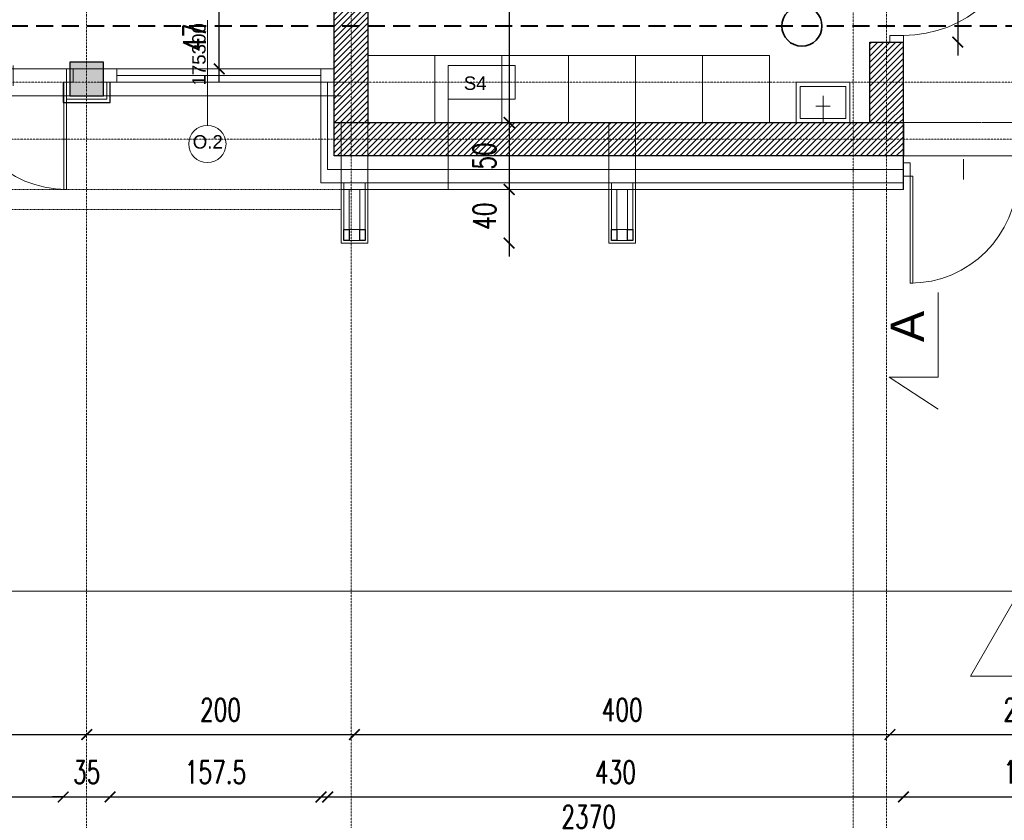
# Model space of a CAD drawing. Header units: millimetres. Extents: x -115268 to 140687, y -37779 to 24471.
# Tile 159 of 256: x 78775 to 79510, y -17125 to -16527. Entities that reach past the tile are written whole.
import ezdxf
from ezdxf.enums import TextEntityAlignment as Align

# ---------------------------------------------------------------- set-up
doc = ezdxf.new("R2010")
doc.units = ezdxf.units.MM
doc.header["$PDMODE"] = 2
doc.header["$PDSIZE"] = 1
for name, pattern in [('0.5_0.5', [10, 5, -5]), ('346-500', [1.5, 1, -0.5]), ('AUSGEZOGEN', [0]), ('DASHDOT', [1, 0.5, -0.25, 0, -0.25]), ('DASHED', [19.05, 12.7, -6.35])]:
    doc.linetypes.add(name, pattern=pattern)
doc.layers.get('0').update_dxf_attribs({"lineweight": 9})
for name, color, linetype, lineweight in [('A stolarka', 4, 'Continuous', 9), ('A wyp ruchome', 253, 'Continuous', 9), ('A_CIENKA', 7, 'Continuous', 9), ('A_HATCH', 8, 'Continuous', 9), ('A_IZOLACJA', 8, 'ZIGZAG', 9), ('A_KONSTRUKCJA', 3, 'Continuous', 25), ('A_OSIE', 1, 'DASHDOT', 9), ('A_WIDOK', 253, 'Continuous', 9), ('\x9dciany', 7, 'Continuous', 9)]:
    doc.layers.add(name, color=color, linetype=linetype, lineweight=lineweight)
doc.layers.add('A_WYMIAR', color=253, linetype='Continuous', lineweight=5, transparency=0.2)
doc.styles.add('Arial', font='arial.ttf')
doc.styles.add('Arial CE', font='arial.ttf')
doc.styles.add('romans 1-100', font='romans.shx', dxfattribs={"width": 0.7, "height": 17})
doc.linetypes.add('ZIGZAG', pattern='A,0.00254,-5.08,[131,ltypeshp.shx,S=5.08,R=0,X=-5.08,Y=0],-10.16,[131,ltypeshp.shx,S=5.08,R=180,X=5.08,Y=0],-5.08', length=20.32254)
doc.dimstyles.new('___SKALA_1_100', dxfattribs={"dimscale": 10, "dimtxt": 17, "dimasz": 0.8, "dimexe": 2, "dimexo": 2, "dimgap": 1, "dimtad": 1, "dimdec": 4, "dimrnd": 0.5, "dimdsep": 46, "dimtxsty": 'romans 1-100', "dimblk": 'ARCHTICK', "dimcen": 0.1, "dimdle": 1, "dimse1": 1, "dimse2": 1, "dimadec": 0, "dimazin": 0, "dimtfac": 1, "dimtdec": 4, "dimtix": 1, "dimtmove": 0, "dimatfit": 3, "dimldrblk": 'ARCHTICK', "dimfxl": 6, "dimfxlon": 1, "dimtolj": 1, "dimarcsym": 0})
pattern_1 = [(45, (4833.216, -605.403), (-2.24506403, 2.24506403), [])]

# ---------------------------------------------------------------- blocks, each defined once
blk = doc.blocks.new('AnonymMegaMac_nNn02')
at = {"layer": 'A stolarka', "color": 3, "linetype": 'AUSGEZOGEN', "lineweight": 0}
blk.add_line((39100.27, -9107.11), (39100.27, -9092.11), dxfattribs=at)
at = {"layer": 'A stolarka', "color": 7, "linetype": 'AUSGEZOGEN', "lineweight": 0}
for points in [[(39055.27, -9094.61), (39060.27, -9094.61), (39060.27, -9104.61), (39055.27, -9104.61)], [(39140.27, -9094.61), (39145.27, -9094.61), (39145.27, -9104.61), (39140.27, -9104.61)], [(39060.27, -9104.61), (39062.27, -9104.61), (39062.27, -9184.61), (39060.27, -9184.61)]]:
    blk.add_lwpolyline(points, close=True, dxfattribs=at)
at = {"layer": 'A stolarka', "color": 8, "linetype": 'AUSGEZOGEN', "lineweight": 0}
blk.add_arc((39060.27, -9104.61), 80, 270, 360, dxfattribs=at)
blk = doc.blocks.new('AnonymMegaMac_nNn017')
at = {"layer": 'A stolarka', "color": 3, "linetype": 'AUSGEZOGEN', "lineweight": 0}
blk.add_line((39057.77, -8954.61), (39042.77, -8954.61), dxfattribs=at)
at = {"layer": 'A stolarka', "color": 7, "linetype": 'AUSGEZOGEN', "lineweight": 0}
for points in [[(39055.27, -8909.61), (39057.24, -8909.96), (39072.86, -8821.33), (39070.89, -8820.98)], [(39045.27, -8904.61), (39045.27, -8909.61), (39055.27, -8909.61), (39055.27, -8904.61)], [(39045.27, -8999.61), (39045.27, -9004.61), (39055.27, -9004.61), (39055.27, -8999.61)]]:
    blk.add_lwpolyline(points, close=True, dxfattribs=at)
at = {"layer": 'A stolarka', "color": 8, "linetype": 'AUSGEZOGEN', "lineweight": 0}
blk.add_arc((39055.27, -8909.61), 90, 270, 80, dxfattribs=at)
blk = doc.blocks.new('bateria_nNn031')
at = {"layer": 'A wyp ruchome', "color": 8, "linetype": 'AUSGEZOGEN', "lineweight": 0}
for points in [[(38995.27, -9064.61), (38995.27, -9044.61)], [(38989.88, -9052.3), (39000.65, -9052.3)]]:
    blk.add_lwpolyline(points, dxfattribs=at)
blk = doc.blocks.new('bateria1_nNn030')
blk.add_blockref('bateria_nNn031', (0, 0))
blk = doc.blocks.new('AnonymMegaMac_nNn042')
at = {"layer": 'A stolarka', "color": 3, "linetype": 'AUSGEZOGEN', "lineweight": 0}
blk.add_line((38390.27, -9037.11), (38390.27, -9022.11), dxfattribs=at)
at = {"layer": 'A stolarka', "color": 7, "linetype": 'AUSGEZOGEN', "lineweight": 0}
for points in [[(38350.27, -9024.61), (38345.27, -9024.61), (38345.27, -9034.61), (38350.27, -9034.61)], [(38435.27, -9024.61), (38430.27, -9024.61), (38430.27, -9034.61), (38435.27, -9034.61)], [(38430.27, -9034.61), (38428.27, -9034.61), (38428.27, -9114.61), (38430.27, -9114.61)]]:
    blk.add_lwpolyline(points, close=True, dxfattribs=at)
at = {"layer": 'A stolarka', "color": 8, "linetype": 'AUSGEZOGEN', "lineweight": 0}
blk.add_arc((38430.27, -9034.61), 80, 180, 270, dxfattribs=at)
blk = doc.blocks.new('_ArchTick')
at = {"color": 0, "linetype": 'ByBlock', "const_width": 0.15}
blk.add_lwpolyline([(-0.5, -0.5), (0.5, 0.5)], dxfattribs=at)
blk = doc.blocks.new('*D667')
at = {"layer": 'A_WYMIAR', "color": 0, "lineweight": -2, "transparency": 16777216}
blk.add_line((77844.19, -14224.16), (77844.19, -16664.16), dxfattribs=at)
at = {"layer": 'Defpoints', "color": 0, "transparency": 16777216}
for p in [(78014.57, -14234.16), (77844.19, -16654.16), (79014.57, -16654.16)]:
    blk.add_point(p, dxfattribs=at)
at = {"layer": 'A_WYMIAR', "color": 0, "lineweight": -2, "transparency": 16777216, "xscale": 8, "yscale": 8, "zscale": 8}
for p, rotation in [((77844.19, -14234.16), 90), ((77844.19, -16654.16), 270)]:
    blk.add_blockref('_ArchTick', p, dxfattribs=dict(at, rotation=rotation))
at = {"layer": 'A_WYMIAR', "color": 0, "transparency": 16777216, "insert": (77825.69, -15444.16), "char_height": 17, "attachment_point": 5, "rotation": 90, "style": 'romans 1-100'}
blk.add_mtext('\\A1;2420', dxfattribs=at)
blk = doc.blocks.new('*D690')
at = {"layer": 'A_WYMIAR', "color": 0, "lineweight": -2, "transparency": 16777216}
blk.add_line((77875.94, -16564.16), (77875.94, -16704.16), dxfattribs=at)
at = {"layer": 'Defpoints', "color": 0, "transparency": 16777216}
for p in [(78094.57, -16574.16), (77875.94, -16694.16), (79014.57, -16694.16)]:
    blk.add_point(p, dxfattribs=at)
at = {"layer": 'A_WYMIAR', "color": 0, "lineweight": -2, "transparency": 16777216, "xscale": 8, "yscale": 8, "zscale": 8}
for p, rotation in [((77875.94, -16574.16), 90), ((77875.94, -16694.16), 270)]:
    blk.add_blockref('_ArchTick', p, dxfattribs=dict(at, rotation=rotation))
at = {"layer": 'A_WYMIAR', "color": 0, "transparency": 16777216, "insert": (77857.44, -16634.16), "char_height": 17, "attachment_point": 5, "rotation": 90, "style": 'romans 1-100'}
blk.add_mtext('\\A1;120', dxfattribs=at)
blk = doc.blocks.new('*D704')
at = {"layer": 'A_WYMIAR', "color": 0, "lineweight": -2, "transparency": 16777216}
blk.add_line((78004.57, -17141.1), (80394.57, -17141.1), dxfattribs=at)
at = {"layer": 'Defpoints', "color": 0, "transparency": 16777216}
for p in [(78014.57, -14449.85), (80384.57, -16049.85), (80384.57, -17141.1)]:
    blk.add_point(p, dxfattribs=at)
at = {"layer": 'A_WYMIAR', "color": 0, "lineweight": -2, "transparency": 16777216, "xscale": 8, "yscale": 8, "zscale": 8, "rotation": 180}
blk.add_blockref('_ArchTick', (78014.57, -17141.1), dxfattribs=at)
at = {"layer": 'A_WYMIAR', "color": 0, "lineweight": -2, "transparency": 16777216, "xscale": 8, "yscale": 8, "zscale": 8}
blk.add_blockref('_ArchTick', (80384.57, -17141.1), dxfattribs=at)
at = {"layer": 'A_WYMIAR', "color": 0, "transparency": 16777216, "insert": (79199.57, -17122.6), "char_height": 17, "attachment_point": 5, "style": 'romans 1-100'}
blk.add_mtext('\\A1;2370', dxfattribs=at)
blk = doc.blocks.new('*D713')
at = {"layer": 'A_WYMIAR', "color": 0, "lineweight": -2, "transparency": 16777216}
blk.add_line((78632.07, -17107.76), (78817.07, -17107.76), dxfattribs=at)
at = {"layer": 'Defpoints', "color": 0, "transparency": 16777216}
for p in [(78642.07, -16589.16), (78807.07, -16589.16), (78807.07, -17107.76)]:
    blk.add_point(p, dxfattribs=at)
at = {"layer": 'A_WYMIAR', "color": 0, "lineweight": -2, "transparency": 16777216, "xscale": 8, "yscale": 8, "zscale": 8, "rotation": 180}
blk.add_blockref('_ArchTick', (78642.07, -17107.76), dxfattribs=at)
at = {"layer": 'A_WYMIAR', "color": 0, "lineweight": -2, "transparency": 16777216, "xscale": 8, "yscale": 8, "zscale": 8}
blk.add_blockref('_ArchTick', (78807.07, -17107.76), dxfattribs=at)
at = {"layer": 'A_WYMIAR', "color": 0, "transparency": 16777216, "insert": (78724.57, -17089.26), "char_height": 17, "attachment_point": 5, "style": 'romans 1-100'}
blk.add_mtext('\\A1;165', dxfattribs=at)
blk = doc.blocks.new('*D714')
at = {"layer": 'A_WYMIAR', "color": 0, "lineweight": -2, "transparency": 16777216}
for p, q in [((78807.07, -17107.76), (78799.07, -17107.76)), ((78807.07, -17107.76), (78842.07, -17107.76)), ((78842.07, -17107.76), (78850.07, -17107.76))]:
    blk.add_line(p, q, dxfattribs=at)
at = {"layer": 'Defpoints', "color": 0, "transparency": 16777216}
for p in [(78807.07, -16589.16), (78842.07, -16589.16), (78842.07, -17107.76)]:
    blk.add_point(p, dxfattribs=at)
at = {"layer": 'A_WYMIAR', "color": 0, "lineweight": -2, "transparency": 16777216, "xscale": 8, "yscale": 8, "zscale": 8}
blk.add_blockref('_ArchTick', (78807.07, -17107.76), dxfattribs=at)
at = {"layer": 'A_WYMIAR', "color": 0, "lineweight": -2, "transparency": 16777216, "xscale": 8, "yscale": 8, "zscale": 8, "rotation": 180}
blk.add_blockref('_ArchTick', (78842.07, -17107.76), dxfattribs=at)
at = {"layer": 'A_WYMIAR', "color": 0, "transparency": 16777216, "insert": (78824.57, -17089.26), "char_height": 17, "attachment_point": 5, "style": 'romans 1-100'}
blk.add_mtext('\\A1;35', dxfattribs=at)
blk = doc.blocks.new('*D715')
at = {"layer": 'A_WYMIAR', "color": 0, "lineweight": -2, "transparency": 16777216}
blk.add_line((78832.07, -17107.76), (79009.57, -17107.76), dxfattribs=at)
at = {"layer": 'Defpoints', "color": 0, "transparency": 16777216}
for p in [(78999.57, -16569.16), (78842.07, -16589.16), (78999.57, -17107.76)]:
    blk.add_point(p, dxfattribs=at)
at = {"layer": 'A_WYMIAR', "color": 0, "lineweight": -2, "transparency": 16777216, "xscale": 8, "yscale": 8, "zscale": 8, "rotation": 180}
blk.add_blockref('_ArchTick', (78842.07, -17107.76), dxfattribs=at)
at = {"layer": 'A_WYMIAR', "color": 0, "lineweight": -2, "transparency": 16777216, "xscale": 8, "yscale": 8, "zscale": 8}
blk.add_blockref('_ArchTick', (78999.57, -17107.76), dxfattribs=at)
at = {"layer": 'A_WYMIAR', "color": 0, "transparency": 16777216, "insert": (78920.82, -17089.26), "char_height": 17, "attachment_point": 5, "style": 'romans 1-100'}
blk.add_mtext('\\A1;157.5', dxfattribs=at)
blk = doc.blocks.new('*D716')
at = {"layer": 'A_WYMIAR', "color": 0, "lineweight": -2, "transparency": 16777216}
blk.add_line((78994.57, -17107.76), (79444.57, -17107.76), dxfattribs=at)
at = {"layer": 'Defpoints', "color": 0, "transparency": 16777216}
for p in [(79004.57, -16776.93), (79434.57, -16856.93), (79434.57, -17107.76)]:
    blk.add_point(p, dxfattribs=at)
at = {"layer": 'A_WYMIAR', "color": 0, "lineweight": -2, "transparency": 16777216, "xscale": 8, "yscale": 8, "zscale": 8, "rotation": 180}
blk.add_blockref('_ArchTick', (79004.57, -17107.76), dxfattribs=at)
at = {"layer": 'A_WYMIAR', "color": 0, "lineweight": -2, "transparency": 16777216, "xscale": 8, "yscale": 8, "zscale": 8}
blk.add_blockref('_ArchTick', (79434.57, -17107.76), dxfattribs=at)
at = {"layer": 'A_WYMIAR', "color": 0, "transparency": 16777216, "insert": (79219.57, -17089.26), "char_height": 17, "attachment_point": 5, "style": 'romans 1-100'}
blk.add_mtext('\\A1;430', dxfattribs=at)
blk = doc.blocks.new('*D717')
at = {"layer": 'A_WYMIAR', "color": 0, "lineweight": -2, "transparency": 16777216}
blk.add_line((79424.57, -17107.76), (79624.57, -17107.76), dxfattribs=at)
at = {"layer": 'Defpoints', "color": 0, "transparency": 16777216}
for p in [(79434.57, -16856.93), (79614.57, -16856.93), (79614.57, -17107.76)]:
    blk.add_point(p, dxfattribs=at)
at = {"layer": 'A_WYMIAR', "color": 0, "lineweight": -2, "transparency": 16777216, "xscale": 8, "yscale": 8, "zscale": 8, "rotation": 180}
blk.add_blockref('_ArchTick', (79434.57, -17107.76), dxfattribs=at)
at = {"layer": 'A_WYMIAR', "color": 0, "lineweight": -2, "transparency": 16777216, "xscale": 8, "yscale": 8, "zscale": 8}
blk.add_blockref('_ArchTick', (79614.57, -17107.76), dxfattribs=at)
at = {"layer": 'A_WYMIAR', "color": 0, "transparency": 16777216, "insert": (79524.57, -17089.26), "char_height": 17, "attachment_point": 5, "style": 'romans 1-100'}
blk.add_mtext('\\A1;180', dxfattribs=at)
blk = doc.blocks.new('*D725')
at = {"layer": 'A_WYMIAR', "color": 0, "lineweight": -2, "transparency": 16777216}
blk.add_line((78614.57, -17061.19), (78834.57, -17061.19), dxfattribs=at)
at = {"layer": 'Defpoints', "color": 0, "transparency": 16777216}
for p in [(78624.57, -16789.85), (78824.57, -16789.85), (78824.57, -17061.19)]:
    blk.add_point(p, dxfattribs=at)
at = {"layer": 'A_WYMIAR', "color": 0, "lineweight": -2, "transparency": 16777216, "xscale": 8, "yscale": 8, "zscale": 8, "rotation": 180}
blk.add_blockref('_ArchTick', (78624.57, -17061.19), dxfattribs=at)
at = {"layer": 'A_WYMIAR', "color": 0, "lineweight": -2, "transparency": 16777216, "xscale": 8, "yscale": 8, "zscale": 8}
blk.add_blockref('_ArchTick', (78824.57, -17061.19), dxfattribs=at)
at = {"layer": 'A_WYMIAR', "color": 0, "transparency": 16777216, "insert": (78724.57, -17042.69), "char_height": 17, "attachment_point": 5, "style": 'romans 1-100'}
blk.add_mtext('\\A1;200', dxfattribs=at)
blk = doc.blocks.new('*D726')
at = {"layer": 'A_WYMIAR', "color": 0, "lineweight": -2, "transparency": 16777216}
blk.add_line((78814.57, -17061.19), (79034.57, -17061.19), dxfattribs=at)
at = {"layer": 'Defpoints', "color": 0, "transparency": 16777216}
for p in [(78824.57, -16789.85), (79024.57, -16832.35), (79024.57, -17061.19)]:
    blk.add_point(p, dxfattribs=at)
at = {"layer": 'A_WYMIAR', "color": 0, "lineweight": -2, "transparency": 16777216, "xscale": 8, "yscale": 8, "zscale": 8, "rotation": 180}
blk.add_blockref('_ArchTick', (78824.57, -17061.19), dxfattribs=at)
at = {"layer": 'A_WYMIAR', "color": 0, "lineweight": -2, "transparency": 16777216, "xscale": 8, "yscale": 8, "zscale": 8}
blk.add_blockref('_ArchTick', (79024.57, -17061.19), dxfattribs=at)
at = {"layer": 'A_WYMIAR', "color": 0, "transparency": 16777216, "insert": (78924.57, -17042.69), "char_height": 17, "attachment_point": 5, "style": 'romans 1-100'}
blk.add_mtext('\\A1;200', dxfattribs=at)
blk = doc.blocks.new('*D727')
at = {"layer": 'A_WYMIAR', "color": 0, "lineweight": -2, "transparency": 16777216}
blk.add_line((79014.57, -17061.19), (79434.57, -17061.19), dxfattribs=at)
at = {"layer": 'Defpoints', "color": 0, "transparency": 16777216}
for p in [(79024.57, -16832.35), (79424.57, -16832.35), (79424.57, -17061.19)]:
    blk.add_point(p, dxfattribs=at)
at = {"layer": 'A_WYMIAR', "color": 0, "lineweight": -2, "transparency": 16777216, "xscale": 8, "yscale": 8, "zscale": 8, "rotation": 180}
blk.add_blockref('_ArchTick', (79024.57, -17061.19), dxfattribs=at)
at = {"layer": 'A_WYMIAR', "color": 0, "lineweight": -2, "transparency": 16777216, "xscale": 8, "yscale": 8, "zscale": 8}
blk.add_blockref('_ArchTick', (79424.57, -17061.19), dxfattribs=at)
at = {"layer": 'A_WYMIAR', "color": 0, "transparency": 16777216, "insert": (79224.57, -17042.69), "char_height": 17, "attachment_point": 5, "style": 'romans 1-100'}
blk.add_mtext('\\A1;400', dxfattribs=at)
blk = doc.blocks.new('*D728')
at = {"layer": 'A_WYMIAR', "color": 0, "lineweight": -2, "transparency": 16777216}
blk.add_line((79414.57, -17061.19), (79634.57, -17061.19), dxfattribs=at)
at = {"layer": 'Defpoints', "color": 0, "transparency": 16777216}
for p in [(79424.57, -16832.35), (79624.57, -16832.35), (79624.57, -17061.19)]:
    blk.add_point(p, dxfattribs=at)
at = {"layer": 'A_WYMIAR', "color": 0, "lineweight": -2, "transparency": 16777216, "xscale": 8, "yscale": 8, "zscale": 8, "rotation": 180}
blk.add_blockref('_ArchTick', (79424.57, -17061.19), dxfattribs=at)
at = {"layer": 'A_WYMIAR', "color": 0, "lineweight": -2, "transparency": 16777216, "xscale": 8, "yscale": 8, "zscale": 8}
blk.add_blockref('_ArchTick', (79624.57, -17061.19), dxfattribs=at)
at = {"layer": 'A_WYMIAR', "color": 0, "transparency": 16777216, "insert": (79524.57, -17042.69), "char_height": 17, "attachment_point": 5, "style": 'romans 1-100'}
blk.add_mtext('\\A1;200', dxfattribs=at)
blk = doc.blocks.new('*D363')
at = {"layer": 'A_WYMIAR', "color": 0, "lineweight": -2, "transparency": 16777216}
blk.add_line((79140.16, -16390.17), (79140.16, -16614.16), dxfattribs=at)
at = {"layer": 'Defpoints', "color": 0, "transparency": 16777216}
for p in [(79154.57, -16400.17), (79140.16, -16604.16), (79142.58, -16604.16)]:
    blk.add_point(p, dxfattribs=at)
at = {"layer": 'A_WYMIAR', "color": 0, "lineweight": -2, "transparency": 16777216, "xscale": 8, "yscale": 8, "zscale": 8}
for p, rotation in [((79140.16, -16400.17), 90), ((79140.16, -16604.16), 270)]:
    blk.add_blockref('_ArchTick', p, dxfattribs=dict(at, rotation=rotation))
at = {"layer": 'A_WYMIAR', "color": 0, "transparency": 16777216, "insert": (79121.66, -16502.16), "char_height": 17, "attachment_point": 5, "rotation": 90, "style": 'romans 1-100'}
blk.add_mtext('\\A1;204', dxfattribs=at)
blk = doc.blocks.new('*D364')
at = {"layer": 'A_WYMIAR', "color": 0, "lineweight": -2, "transparency": 16777216}
blk.add_line((79140.16, -16594.16), (79140.16, -16664.16), dxfattribs=at)
at = {"layer": 'Defpoints', "color": 0, "transparency": 16777216}
for p in [(79142.58, -16604.16), (79140.16, -16654.16), (79142.58, -16654.16)]:
    blk.add_point(p, dxfattribs=at)
at = {"layer": 'A_WYMIAR', "color": 0, "lineweight": -2, "transparency": 16777216, "xscale": 8, "yscale": 8, "zscale": 8}
for p, rotation in [((79140.16, -16604.16), 90), ((79140.16, -16654.16), 270)]:
    blk.add_blockref('_ArchTick', p, dxfattribs=dict(at, rotation=rotation))
at = {"layer": 'A_WYMIAR', "color": 0, "transparency": 16777216, "insert": (79121.66, -16629.16), "char_height": 17, "attachment_point": 5, "rotation": 90, "style": 'romans 1-100'}
blk.add_mtext('\\A1;50', dxfattribs=at)
blk = doc.blocks.new('*D365')
at = {"layer": 'A_WYMIAR', "color": 0, "lineweight": -2, "transparency": 16777216}
blk.add_line((79140.16, -16644.16), (79140.16, -16704.16), dxfattribs=at)
at = {"layer": 'Defpoints', "color": 0, "transparency": 16777216}
for p in [(79142.58, -16654.16), (79034.57, -16694.16), (79140.16, -16694.16)]:
    blk.add_point(p, dxfattribs=at)
at = {"layer": 'A_WYMIAR', "color": 0, "lineweight": -2, "transparency": 16777216, "xscale": 8, "yscale": 8, "zscale": 8}
for p, rotation in [((79140.16, -16654.16), 90), ((79140.16, -16694.16), 270)]:
    blk.add_blockref('_ArchTick', p, dxfattribs=dict(at, rotation=rotation))
at = {"layer": 'A_WYMIAR', "color": 0, "transparency": 16777216, "insert": (79121.66, -16674.16), "char_height": 17, "attachment_point": 5, "rotation": 90, "style": 'romans 1-100'}
blk.add_mtext('\\A1;40', dxfattribs=at)
blk = doc.blocks.new('*D382')
at = {"layer": 'A_WYMIAR', "color": 0, "lineweight": -2, "transparency": 16777216}
blk.add_line((78075.94, -16564.16), (78075.94, -16704.16), dxfattribs=at)
at = {"layer": 'Defpoints', "color": 0, "transparency": 16777216}
for p in [(78294.57, -16574.16), (78075.94, -16694.16), (79214.57, -16694.16)]:
    blk.add_point(p, dxfattribs=at)
at = {"layer": 'A_WYMIAR', "color": 0, "lineweight": -2, "transparency": 16777216, "xscale": 8, "yscale": 8, "zscale": 8}
for p, rotation in [((78075.94, -16574.16), 90), ((78075.94, -16694.16), 270)]:
    blk.add_blockref('_ArchTick', p, dxfattribs=dict(at, rotation=rotation))
at = {"layer": 'A_WYMIAR', "color": 0, "transparency": 16777216, "insert": (78057.44, -16634.16), "char_height": 17, "attachment_point": 5, "rotation": 90, "style": 'romans 1-100'}
blk.add_mtext('\\A1;120', dxfattribs=at)
blk = doc.blocks.new('*D383')
at = {"layer": 'A_WYMIAR', "color": 0, "lineweight": -2, "transparency": 16777216}
blk.add_line((78923.64, -16574.16), (78923.64, -16507.05), dxfattribs=at)
at = {"layer": 'Defpoints', "color": 0, "transparency": 16777216}
for p in [(78923.64, -16517.05), (79014.57, -16517.05), (79014.57, -16564.16)]:
    blk.add_point(p, dxfattribs=at)
at = {"layer": 'A_WYMIAR', "color": 0, "lineweight": -2, "transparency": 16777216, "xscale": 8, "yscale": 8, "zscale": 8}
for p, rotation in [((78923.64, -16517.05), 90), ((78923.64, -16564.16), 270)]:
    blk.add_blockref('_ArchTick', p, dxfattribs=dict(at, rotation=rotation))
at = {"layer": 'A_WYMIAR', "color": 0, "transparency": 16777216, "insert": (78905.14, -16540.61), "char_height": 17, "attachment_point": 5, "rotation": 90, "style": 'romans 1-100'}
blk.add_mtext('\\A1;47', dxfattribs=at)
blk = doc.blocks.new('*D432')
at = {"layer": 'A_WYMIAR', "color": 0, "lineweight": -2, "ltscale": 0.5, "transparency": 16777216}
blk.add_line((79475.23, -16434.16), (79475.23, -16554.16), dxfattribs=at)
at = {"layer": 'Defpoints', "color": 0, "ltscale": 0.5, "transparency": 16777216}
for p in [(79407.74, -16444.16), (79407.74, -16544.16), (79475.23, -16544.16)]:
    blk.add_point(p, dxfattribs=at)
at = {"layer": 'A_WYMIAR', "color": 0, "lineweight": -2, "ltscale": 0.5, "transparency": 16777216, "xscale": 8, "yscale": 8, "zscale": 8}
for p, rotation in [((79475.23, -16444.16), 90.00000000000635), ((79475.23, -16544.16), 270.0000000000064)]:
    blk.add_blockref('_ArchTick', p, dxfattribs=dict(at, rotation=rotation))
at = {"layer": 'A_WYMIAR', "color": 0, "ltscale": 0.5, "transparency": 16777216, "insert": (79493.73, -16494.16), "char_height": 17, "attachment_point": 5, "rotation": 270, "style": 'romans 1-100'}
blk.add_mtext('\\A1;100', dxfattribs=at)

msp = doc.modelspace()

# ---------------------------------------------------------------- hatches: boundary and pattern name
at = {"layer": 'A_HATCH', "transparency": 33554687}
h = msp.add_hatch(dxfattribs=at)
h.set_pattern_fill('ANSI33', color=256)
h.set_pattern_definition([(45, (25823.836, -10011.816), (-4.49012806, 4.49012806), []), (45, (25828.326, -10011.816), (-4.49012806, 4.49012806), [3.175, -1.5875])])
h.paths.add_polyline_path([(78837.07106, -16559.16092), (78812.07106, -16559.16092), (78812.07106, -16584.16092), (78837.07106, -16584.16092)])
h.paths.add_polyline_path([(78637.07106, -16559.16092), (78612.07106, -16559.16092), (78612.07106, -16584.16092), (78637.07106, -16584.16092)])
h.paths.add_polyline_path([(78437.07106, -16559.16092), (78412.07106, -16559.16092), (78412.07106, -16584.16092), (78437.07106, -16584.16092)])
h.paths.add_polyline_path([(78237.02211, -16559.16105), (78212.02211, -16559.16098), (78212.05786, -16584.16086), (78237.05786, -16584.16092)])
h.paths.add_polyline_path([(78109.57106, -16431.66092), (78084.57106, -16431.66092), (78084.57106, -16456.66092), (78109.57106, -16456.66092)])
h.paths.add_polyline_path([(78129.57106, -16231.66092), (78084.57106, -16231.66092), (78084.57106, -16256.66092), (78129.57106, -16256.66092)])
h.paths.add_polyline_path([(78109.57106, -16031.66092), (78084.57106, -16031.66092), (78084.57106, -16056.66092), (78109.57106, -16056.66092)])
h.paths.add_polyline_path([(78129.42906, -15831.66092), (78084.42906, -15831.66092), (78084.57106, -15856.66092), (78129.57106, -15856.66092)])
h.paths.add_polyline_path([(78109.57106, -15631.66092), (78084.57106, -15631.66092), (78084.57106, -15656.66092), (78109.57106, -15656.66092)])
h.paths.add_polyline_path([(78129.57106, -15431.66092), (78084.57106, -15431.66092), (78084.57106, -15456.66092), (78129.57106, -15456.66092)])
h.paths.add_polyline_path([(78109.57106, -15231.66092), (78084.57106, -15231.66092), (78084.57106, -15256.66092), (78109.57106, -15256.66092)])
h.paths.add_polyline_path([(78129.57106, -15031.66092), (78084.57106, -15031.66092), (78084.57106, -15056.66092), (78129.57106, -15056.66092)])
h.paths.add_polyline_path([(78109.57106, -14831.30064), (78084.57106, -14831.30064), (78084.57106, -14856.30064), (78109.57106, -14856.30064)])
h = msp.add_hatch(dxfattribs=at)
h.set_pattern_fill('ANSI31', color=256)
h.set_pattern_definition(pattern_1)
h.paths.add_polyline_path([(80359.57106, -15864.16092), (80334.57106, -15864.16092), (80334.57106, -15964.16092), (80359.57106, -15964.16092)])
h.paths.add_polyline_path([(80359.57106, -16444.16092), (80334.57106, -16444.16092), (80334.57106, -16604.16092), (79765.57106, -16604.16092), (79759.57106, -16604.16092), (79759.57106, -16629.16092), (80359.57106, -16629.16092)])
h.paths.add_polyline_path([(79659.57106, -16604.16092), (79614.57106, -16604.16092), (79614.57106, -16629.16092), (79659.57106, -16629.16092)])
h.paths.add_polyline_path([(79434.57106, -16604.16092), (79214.57106, -16604.16092), (79214.57106, -16629.16092), (79434.57106, -16629.16092)])
h.paths.add_polyline_path([(79214.57106, -16604.16092), (79009.57106, -16604.16092), (79009.57106, -16629.16092), (79214.57106, -16629.16092)])
h.paths.add_polyline_path([(80359.57106, -16256.66092), (80334.57106, -16256.66092), (80334.57106, -16324.16092), (80359.57106, -16324.16092)])
h.paths.add_polyline_path([(80334.57106, -16231.66092), (80359.57106, -16231.66092), (80359.57106, -16084.16092), (80334.57106, -16084.16092)])
at = {"layer": 'A_HATCH', "true_color": 0x636466, "transparency": 33554687}
h = msp.add_hatch(dxfattribs=at)
h.set_pattern_fill('ANSI31', color=251)
h.set_pattern_definition(pattern_1)
h.paths.add_polyline_path([(79434.57106, -16544.16092), (79409.57106, -16544.16092), (79409.57106, -16604.16092), (79434.57106, -16604.16092)])
h.paths.add_polyline_path([(80027.07106, -16289.16092), (80014.57106, -16289.16092), (80002.07106, -16289.16092), (80002.07106, -16604.16092), (80027.07106, -16604.16092)])
h.paths.add_polyline_path([(79634.57106, -16244.16092), (79627.07106, -16248.84842), (79627.07106, -16244.16092)])
h.paths.add_polyline_path([(79639.57106, -16256.66092), (79614.57106, -16256.66092), (79614.57106, -16604.16092), (79639.57106, -16604.16092)])
h.paths.add_polyline_path([(79614.57106, -16084.16092), (79614.57106, -16231.66092), (79627.07106, -16231.66092), (79639.57106, -16231.66092), (79639.57106, -16084.16092)])
h.paths.add_polyline_path([(79627.07106, -16248.84842), (79634.57106, -16244.16092), (79627.07106, -16244.16092)])
h.paths.add_polyline_path([(79639.57106, -16241.03592), (79634.57106, -16244.16092), (79639.57106, -16244.16092)])
h = msp.add_hatch(dxfattribs=at)
h.set_pattern_fill('ANSI31', color=251)
h.set_pattern_definition(pattern_1)
h.paths.add_polyline_path([(79034.57106, -16517.05244), (79009.57106, -16517.05244), (79009.57106, -16604.16092), (79034.57106, -16604.16092)])

# ---------------------------------------------------------------- linework, layer by layer
for p, q in [((79034.57106, -16604.16092), (79414.57106, -16604.16092)), ((79439.57106, -16644.16092), (79441.57106, -16644.16092))]:
    msp.add_line(p, q)
at = {"layer": 'A stolarka'}
for points in [[(78814.57106, -16564.16092), (79009.57106, -16564.16092)], [(78847.07106, -16574.16092), (78847.07106, -16564.16092), (78837.07106, -16564.16092), (78837.07106, -16574.16092), (78847.07106, -16574.16092)], [(79009.57106, -16574.16092), (79009.57106, -16564.16092), (78999.57106, -16564.16092), (78999.57106, -16574.16092), (79009.57106, -16574.16092)], [(79034.57106, -16564.16092), (79035.03014, -16564.16092)], [(78834.57106, -16574.16092), (79014.57106, -16574.16092)], [(78847.07106, -16569.16092), (78999.57106, -16569.16092)], [(79034.57106, -16574.16092), (79034.97278, -16574.16092)]]:
    msp.add_lwpolyline(points, dxfattribs=at)
at = {"layer": 'A wyp ruchome'}
for p, q in [((79034.57106, -16554.16092), (79334.57106, -16554.16092)), ((79084.57106, -16554.16092), (79084.57106, -16604.16092)), ((79134.57106, -16554.16092), (79134.57106, -16604.16092)), ((79184.57106, -16554.16092), (79184.57106, -16604.16092)), ((79234.57106, -16554.16092), (79234.57106, -16604.16092)), ((79284.57106, -16554.16092), (79284.57106, -16604.16092)), ((79334.57106, -16554.16092), (79334.57106, -16604.16092))]:
    msp.add_line(p, q, dxfattribs=at)
for points in [[(79354.57106, -16574.16092), (79394.57106, -16574.16092), (79394.57106, -16604.16092), (79354.57106, -16604.16092)], [(79357.57106, -16577.16092), (79391.57106, -16577.16092), (79391.57106, -16601.16092), (79357.57106, -16601.16092)]]:
    msp.add_lwpolyline(points, close=True, dxfattribs=at)
at = {"layer": 'A_CIENKA'}
for p, q in [((79034.57106, -16554.16092), (79034.57106, -16604.16092)), ((79034.57106, -16604.16092), (79034.57106, -16559.16092)), ((79020.57106, -16684.16092), (79020.57106, -16654.16092)), ((79028.57106, -16684.16092), (79028.57106, -16654.16092)), ((79220.57106, -16684.16092), (79220.57106, -16654.16092)), ((79228.57106, -16684.16092), (79228.57106, -16654.16092)), ((79028.57106, -16684.16092), (79020.57106, -16684.16092)), ((79228.57106, -16684.16092), (79220.57106, -16684.16092)), ((80534.57106, -16954.16092), (77685.65169, -16954.16092))]:
    msp.add_line(p, q, dxfattribs=at)
for points in [[(79434.57106, -16649.16092), (79014.57106, -16649.16092)], [(79460.69456, -16730.99914), (79460.69456, -16794.38496), (79424.09874, -16794.38496), (79460.69456, -16818.24678)]]:
    msp.add_lwpolyline(points, dxfattribs=at)
msp.add_lwpolyline([(79521.20667, -16954.16092), (79484.61085, -17017.54673), (79557.80249, -17017.54673)], close=True, dxfattribs=at)
at = {"layer": 'A_IZOLACJA', "ltscale": 0.01}
for points in [[(78809.57106, -16574.16092), (78809.57106, -16586.66092), (78839.57106, -16586.66092), (78839.57106, -16574.16092)], [(79009.57106, -16639.16092), (79004.57106, -16639.16092), (79004.57106, -16574.16092)], [(79434.57106, -16639.16092), (79004.57106, -16639.16092)]]:
    msp.add_lwpolyline(points, dxfattribs=at)
at = {"layer": 'A_KONSTRUKCJA', "color": 1, "linetype": 'DASHED', "lineweight": 40}
msp.add_line((80304.57106, -16532.16452), (78128.64884, -16532.16452), dxfattribs=at)
at = {"layer": 'A_KONSTRUKCJA'}
for p, q in [((79409.57106, -16604.16092), (79409.57106, -16544.16092)), ((79409.57106, -16544.16092), (79434.57106, -16544.16092)), ((79434.57106, -16654.16092), (79434.57106, -16544.16092))]:
    msp.add_line(p, q, dxfattribs=at)
for points in [[(79009.57106, -16604.16092), (79009.57106, -16517.05244), (79034.57106, -16517.05244), (79034.57106, -16604.16092)], [(78807.07106, -16574.16092), (78807.07106, -16589.16092), (78842.07106, -16589.16092), (78842.07106, -16574.16092)]]:
    msp.add_lwpolyline(points, dxfattribs=at)
for points in [[(78812.07106, -16584.16092), (78837.07106, -16584.16092), (78837.07106, -16559.16092), (78812.07106, -16559.16092)], [(79009.57106, -16604.16092), (79434.57106, -16604.16092), (79434.57106, -16629.16092), (79009.57106, -16629.16092)], [(79020.57106, -16684.16092), (79020.57106, -16692.16092), (79016.57106, -16692.16092), (79016.57106, -16684.16092)], [(79032.57106, -16684.16092), (79032.57106, -16692.16092), (79028.57106, -16692.16092), (79028.57106, -16684.16092)], [(79220.57106, -16684.16092), (79220.57106, -16692.16092), (79216.57106, -16692.16092), (79216.57106, -16684.16092)], [(79232.57106, -16684.16092), (79232.57106, -16692.16092), (79228.57106, -16692.16092), (79228.57106, -16684.16092)]]:
    msp.add_lwpolyline(points, close=True, dxfattribs=at)
at = {"layer": 'A_OSIE', "ltscale": 0.3}
for p, q in [((78824.57106, -17157.58662), (78824.57106, -13920.52461)), ((79022.07106, -17157.58662), (79022.07106, -13920.52461)), ((79397.07106, -13920.52461), (79397.07106, -17157.58662)), ((79422.07106, -17157.58662), (79422.07106, -13920.52461)), ((80675.91005, -16574.16092), (77774.94766, -16574.16092)), ((77774.94766, -16616.66092), (80676.27446, -16616.66092))]:
    msp.add_line(p, q, dxfattribs=at)
at = {"layer": 'A_WIDOK', "linetype": '0.5_0.5', "ltscale": 0.02}
for p, q in [((79014.57106, -16654.16092), (78014.57106, -16654.16092)), ((79014.57106, -16669.16092), (77999.57106, -16669.16092))]:
    msp.add_line(p, q, dxfattribs=at)
at = {"layer": 'A_WIDOK', "color": 6, "linetype": '346-500', "ltscale": 0.5}
for points in [[(79014.57106, -16584.16092), (78084.57106, -16584.16092), (78084.57106, -14654.16092)], [(78104.57106, -14654.16092), (78104.57106, -16564.16092), (79009.57106, -16564.16092)], [(79434.57106, -16604.16092), (79759.57106, -16604.16092)], [(79759.57106, -16629.16092), (79434.57106, -16629.16092)]]:
    msp.add_lwpolyline(points, dxfattribs=at)
at = {"layer": 'A_WYMIAR', "ltscale": 10}
msp.add_line((78914.76004, -16527.74352), (78914.76004, -16606.29574), dxfattribs=at)
at = {"layer": 'A_WYMIAR'}
for points in [[(79094.53364, -16654.16092), (79094.53364, -16561.70555), (79144.53364, -16561.70555), (79144.53364, -16581.70555), (79144.53364, -16586.70555), (79094.53364, -16586.70555)], [(79014.57106, -16649.16092), (78999.57106, -16649.16092), (78999.57106, -16569.16092)]]:
    msp.add_lwpolyline(points, dxfattribs=at)
at = {"layer": 'A_WYMIAR', "color": 1, "lineweight": 35}
msp.add_circle((79358.78261, -16532.16452), 15, dxfattribs=at)
at = {"layer": 'A_WYMIAR', "ltscale": 10}
msp.add_circle((78914.76004, -16620.19888), 13.90315, dxfattribs=at)
at = {"layer": '\x9dciany'}
msp.add_line((79434.57106, -16654.16092), (79014.57106, -16654.16092), dxfattribs=at)
for points in [[(79034.57106, -16694.16092), (79034.57106, -16604.16092), (79014.57106, -16604.16092), (79014.57106, -16694.16092)], [(79234.57106, -16694.16092), (79234.57106, -16604.16092), (79214.57106, -16604.16092), (79214.57106, -16694.16092)]]:
    msp.add_lwpolyline(points, close=True, dxfattribs=at)
for points in [[(79016.57106, -16649.16092), (79016.57106, -16692.16092), (79032.57106, -16692.16092), (79032.57106, -16649.16092)], [(79216.57106, -16649.16092), (79216.57106, -16692.16092), (79232.57106, -16692.16092), (79232.57106, -16649.16092)]]:
    msp.add_lwpolyline(points, dxfattribs=at)

# ---------------------------------------------------------------- block references
msp.add_blockref('bateria1_nNn030', (40379.3044, -7539.55034))
at = {"layer": 'A stolarka'}
for name in ['AnonymMegaMac_nNn017', 'AnonymMegaMac_nNn042', 'AnonymMegaMac_nNn02']:
    msp.add_blockref(name, (40379.3044, -7539.55034), dxfattribs=at)

# ---------------------------------------------------------------- texts
at = {"style": 'Arial', "width": 1.001249}
msp.add_text('A', height=25, rotation=90, dxfattribs=at).set_placement((79450.04585, -16768.16762), (79450.04585, -16744.79262), align=Align.FIT)
at = {"layer": 'A_HATCH', "insert": (78903.41898, -16576.60024), "char_height": 10, "attachment_point": 1, "rotation": 90, "style": 'Arial CE'}
msp.add_mtext_dynamic_manual_height_columns('175300', width=44.8889364, gutter_width=1.25, heights=[39.43048], dxfattribs=at)
at = {"layer": 'A_HATCH', "char_height": 10, "attachment_point": 1, "style": 'Arial'}
for s, insert in [('S4', (79106.23448, -16569.80513)), ('O.2', (78903.80682, -16613.61452))]:
    msp.add_mtext_dynamic_manual_height_columns(s, width=473.6976626, gutter_width=1.25, heights=[9.22219], dxfattribs=dict(at, insert=insert))

# ---------------------------------------------------------------- dimensions: what is measured, and where the dimension line sits
at = {"layer": 'A_WYMIAR'}
for base, p1, p2, picture, middle in [((77844.19075, -16654.16092), (78014.57106, -14234.16092), (79014.57106, -16654.16092), '*D667', (77825.69075, -15444.16092)), ((78923.63688, -16517.05244), (79014.57106, -16564.16092), (79014.57106, -16517.05244), '*D383', (78905.13688, -16540.60668))]:
    dim = msp.add_linear_dim(base=base, p1=p1, p2=p2, angle=90, dimstyle='___SKALA_1_100', dxfattribs=at)
    dim.commit()
    dim.dimension.update_dxf_attribs({"geometry": picture, "text_midpoint": middle})
dim = msp.add_linear_dim(base=(80384.57106, -17141.09997), p1=(78014.57106, -14449.84755), p2=(80384.57106, -16049.84755), dimstyle='___SKALA_1_100', dxfattribs=at)
dim.commit()
dim.dimension.update_dxf_attribs({"geometry": '*D704', "text_midpoint": (79199.57106, -17122.59997)})
for base, p1, p2, picture, middle in [((79140.1577, -16604.16092), (79154.56704, -16400.16812), (79142.57613, -16604.16092), '*D363', (79121.6577, -16502.16452)), ((77875.93898, -16694.16092), (78094.57106, -16574.16092), (79014.57106, -16694.16092), '*D690', (77857.43898, -16634.16092)), ((78075.93898, -16694.16092), (78294.57106, -16574.16092), (79214.57106, -16694.16092), '*D382', (78057.43898, -16634.16092)), ((79140.1577, -16654.16092), (79142.57613, -16604.16092), (79142.57613, -16654.16092), '*D364', (79121.6577, -16629.16092)), ((79140.1577, -16694.16092), (79142.57613, -16654.16092), (79034.57106, -16694.16092), '*D365', (79121.6577, -16674.16092))]:
    dim = msp.add_linear_dim(base=base, p1=p1, p2=p2, angle=90, dimstyle='___SKALA_1_100', override={"dimtmove": 1}, dxfattribs=at)
    dim.commit()
    dim.dimension.update_dxf_attribs({"geometry": picture, "text_midpoint": middle})
at = {"layer": 'A_WYMIAR', "ltscale": 0.5}
dim = msp.add_aligned_dim(p1=(79407.73961, -16444.16092), p2=(79407.73961, -16544.16092), distance=67.48978, dimstyle='___SKALA_1_100', dxfattribs=at)
dim.commit()
dim.dimension.update_dxf_attribs({"geometry": '*D432', "text_midpoint": (79493.7294, -16494.16092)})
at = {"layer": 'A_WYMIAR'}
for base, p1, p2, picture, middle in [((78999.57106, -17107.7595), (78842.07106, -16589.16092), (78999.57106, -16569.16092), '*D715', (78920.82106, -17089.2595)), ((78807.07106, -17107.7595), (78642.07106, -16589.16092), (78807.07106, -16589.16092), '*D713', (78724.57106, -17089.2595)), ((78842.07106, -17107.7595), (78807.07106, -16589.16092), (78842.07106, -16589.16092), '*D714', (78824.57106, -17089.2595)), ((79434.57106, -17107.7595), (79004.57106, -16776.92783), (79434.57106, -16856.92783), '*D716', (79219.57106, -17089.2595)), ((78824.57106, -17061.19248), (78624.57106, -16789.84755), (78824.57106, -16789.84755), '*D725', (78724.57106, -17042.69248)), ((79024.57106, -17061.19248), (78824.57106, -16789.84755), (79024.57106, -16832.34755), '*D726', (78924.57106, -17042.69248)), ((79424.57106, -17061.19248), (79024.57106, -16832.34755), (79424.57106, -16832.34755), '*D727', (79224.57106, -17042.69248)), ((79624.57106, -17061.19248), (79424.57106, -16832.34755), (79624.57106, -16832.34755), '*D728', (79524.57106, -17042.69248)), ((79614.57106, -17107.7595), (79434.57106, -16856.92783), (79614.57106, -16856.92783), '*D717', (79524.57106, -17089.2595))]:
    dim = msp.add_linear_dim(base=base, p1=p1, p2=p2, dimstyle='___SKALA_1_100', override={"dimtmove": 1}, dxfattribs=at)
    dim.commit()
    dim.dimension.update_dxf_attribs({"geometry": picture, "text_midpoint": middle})

doc.saveas('drawing.dxf')
